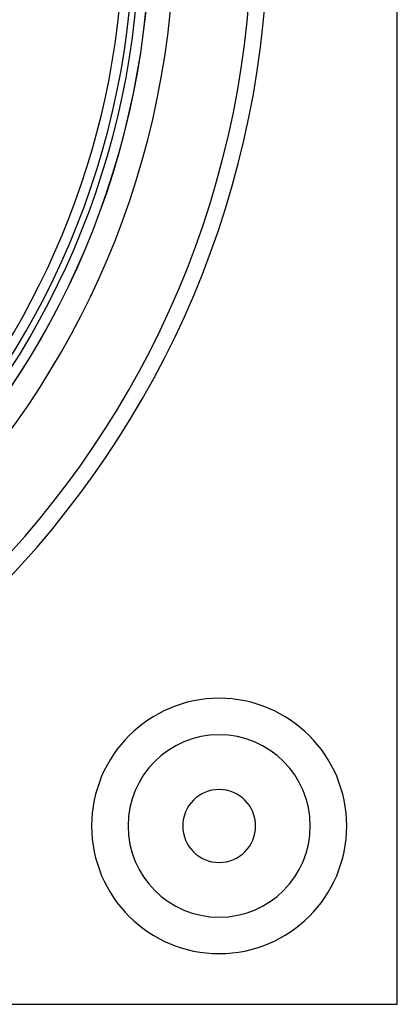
# Model space of a CAD drawing. Header units: millimetres. Extents: x -133 to 133, y -133 to 133.
# Tile 7 of 11: x 86 to 133, y -133 to -12. Entities that reach past the tile are written whole.
import ezdxf

# ---------------------------------------------------------------- set-up
doc = ezdxf.new("R2010")
doc.units = ezdxf.units.MM
doc.layers.add('HIDDEN', color=7, linetype='Continuous')
doc.layers.add('THICK', color=7, linetype='Continuous')

msp = doc.modelspace()

# ---------------------------------------------------------------- linework, layer by layer
at = {"layer": 'HIDDEN'}
msp.add_line((133, -133), (133, -133), dxfattribs=at)
for centre, radius, start, end in [((0, 0), 102.49, 180, 0), ((0, 0), 117.05, 270, 0), ((0, 0), 115.05, 270, 0), ((0, 0), 117.05, 270, 0), ((0, 0), 115.05, 270, 0), ((0, 0), 101.22, 270.566, 359.4339), ((111, -111), 15.75, 90, 270), ((111, -111), 15.75, 270, 90), ((111, -111), 11.25, 90, 270), ((111, -111), 11.25, 270, 90)]:
    msp.add_arc(centre, radius, start, end, dxfattribs=at)
at = {"layer": 'THICK'}
for p, q in [((133, -133), (133, 133)), ((-133, -133), (133, -133))]:
    msp.add_line(p, q, dxfattribs=at)
for centre, radius, start, end in [((0, 0), 102.5, 270, 90), ((0, 0), 105.5, 180, 0), ((0, 0), 100.45, 180, 0), ((0, 0), 99.22, 317.9608, 359.4225), ((111, -111), 15.75, 90, 270), ((111, -111), 15.75, 270, 90), ((111, -111), 11.25, 90, 270), ((111, -111), 11.25, 270, 90), ((111, -111), 4.5, 0, 180), ((111, -111), 4.5, 180, 0)]:
    msp.add_arc(centre, radius, start, end, dxfattribs=at)

doc.saveas('drawing.dxf')
